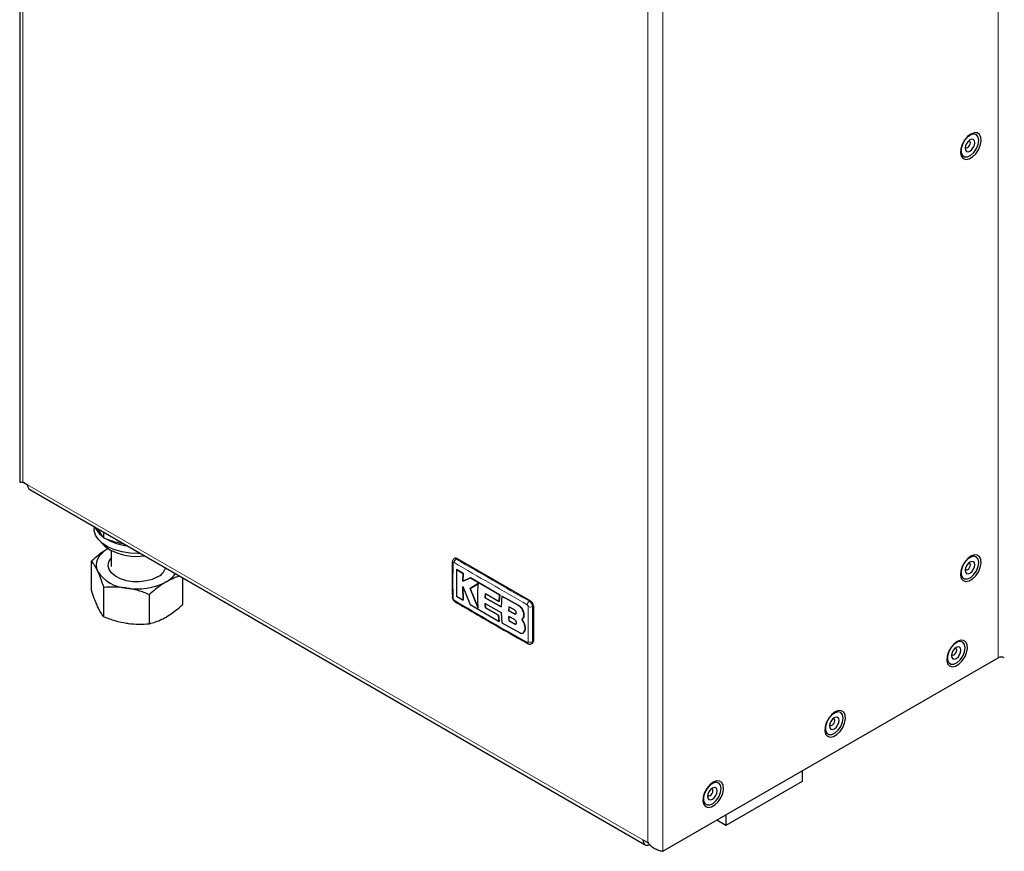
# Model space of a CAD drawing. Header units: millimetres. Extents: x 5 to 418, y 2 to 292.
# Tile 5 of 8: x 256 to 317, y 89 to 141. Entities that reach past the tile are written whole.
import ezdxf

# ---------------------------------------------------------------- set-up
doc = ezdxf.new("R2010")
doc.units = ezdxf.units.MM

msp = doc.modelspace()

# ---------------------------------------------------------------- linework, layer by layer
at = {"color": 7, "linetype": 'Continuous', "lineweight": 25}
for p, q in [((256.1845, 176.7155), (256.1845, 111.9366)), ((256.3797, 111.9366), (256.672, 111.7679)), ((256.8101, 111.4626), (294.8807, 89.4849)), ((260.7841, 109.1685), (260.7841, 109.0514)), ((261.3823, 108.4776), (261.3823, 108.8231)), ((261.8508, 107.6921), (261.8508, 106.6998)), ((283.1165, 107.2164), (283.0579, 107.1826)), ((260.6252, 105.2313), (260.6252, 107.0392)), ((265.0508, 106.6998), (265.0508, 106.7054)), ((283.2498, 107.2032), (287.7753, 104.5907)), ((266.2764, 104.3572), (266.2764, 105.9979)), ((283.213, 106.5265), (283.2168, 106.5287)), ((283.6149, 106.2796), (283.213, 106.5265)), ((283.2168, 106.5287), (283.6187, 106.2818)), ((283.5983, 105.8057), (283.6149, 106.2796)), ((284.0747, 106.0002), (283.5983, 105.8057)), ((283.6187, 106.2818), (283.6021, 105.8079)), ((283.6021, 105.8079), (284.0785, 106.0024)), ((283.6149, 106.2796), (283.6187, 106.2818)), ((284.0747, 106.0002), (284.0785, 106.0024)), ((285.8741, 104.9495), (284.0747, 106.0002)), ((284.0785, 106.0024), (285.8779, 104.9517)), ((261.3823, 103.6001), (261.3823, 105.4081)), ((283.5937, 105.4763), (284.0573, 104.3504)), ((283.6132, 104.6212), (283.5937, 105.4763)), ((283.5975, 105.4785), (283.617, 104.6234)), ((283.5983, 105.8057), (283.6021, 105.8079)), ((284.5561, 105.6552), (284.0454, 105.3439)), ((284.0492, 105.346), (284.5599, 105.6573)), ((264.2079, 103.1631), (264.2079, 104.971)), ((283.2123, 104.8683), (283.6132, 104.6212)), ((284.0454, 105.3439), (284.0492, 105.346)), ((284.0454, 105.3439), (284.5513, 104.126)), ((284.5551, 104.1282), (284.0492, 105.346)), ((284.9854, 104.7683), (284.9956, 105.0254)), ((284.9854, 104.7683), (284.9892, 104.7705)), ((284.9994, 105.0275), (284.9892, 104.7705)), ((284.9892, 104.7705), (285.9742, 104.2115)), ((284.9956, 105.0254), (285.8459, 104.5399)), ((285.8459, 104.5399), (285.8741, 104.9495)), ((285.8779, 104.9517), (285.8497, 104.5421)), ((285.8741, 104.9495), (285.8779, 104.9517)), ((286.0069, 104.8748), (285.9705, 104.2093)), ((286.0069, 104.8748), (286.0106, 104.877)), ((287.0265, 104.3118), (286.0069, 104.8748)), ((286.0106, 104.877), (287.0303, 104.314)), ((283.6132, 104.6212), (283.617, 104.6234)), ((284.0573, 104.3504), (285.837, 103.3095)), ((284.9844, 104.4246), (285.9693, 103.8658)), ((284.9942, 104.1526), (284.9844, 104.4246)), ((285.9705, 104.2093), (284.9854, 104.7683)), ((284.9882, 104.4268), (284.998, 104.1548)), ((285.8459, 104.5399), (285.8497, 104.5421)), ((286.4527, 104.2048), (286.4454, 103.9576)), ((286.4492, 103.9598), (286.4565, 104.207)), ((286.7939, 104.0227), (286.4527, 104.2048)), ((287.9638, 104.2641), (287.9638, 102.0866)), ((284.9942, 104.1526), (284.998, 104.1548)), ((285.8099, 103.6866), (284.9942, 104.1526)), ((284.998, 104.1548), (285.8136, 103.6888)), ((285.8099, 103.6866), (285.8136, 103.6888)), ((285.837, 103.3095), (285.8099, 103.6866)), ((285.8136, 103.6888), (285.8408, 103.3116)), ((285.9693, 103.8658), (286.0042, 103.2155)), ((286.4444, 103.6091), (286.4516, 103.3357)), ((286.7873, 103.428), (286.4444, 103.6091)), ((286.4454, 103.9576), (286.4492, 103.9598)), ((286.4454, 103.9576), (286.7881, 103.7764)), ((286.4554, 103.3378), (286.4482, 103.6113)), ((286.7919, 103.7786), (286.4492, 103.9598)), ((287.3741, 103.717), (287.3779, 103.7192)), ((285.837, 103.3095), (285.8408, 103.3116)), ((286.0042, 103.2155), (287.1005, 102.6124)), ((286.4516, 103.3357), (286.4554, 103.3378)), ((286.4516, 103.3357), (286.793, 103.1537)), ((286.7968, 103.1559), (286.4554, 103.3378)), ((287.371, 103.2317), (287.2575, 103.4436)), ((287.2586, 103.4442), (287.2624, 103.4464)), ((287.2613, 103.4458), (287.3748, 103.2339)), ((287.371, 103.2317), (287.3748, 103.2339)), ((287.3309, 102.5928), (287.3347, 102.595)), ((287.4014, 102.6741), (287.4051, 102.6763)), ((287.85, 101.9307), (287.9086, 101.9645)), ((295.9777, 89.0771), (316.7195, 101.0511)), ((304.5856, 94.0463), (304.5856, 93.3916)), ((304.5856, 93.3916), (299.8715, 90.6702)), ((299.8715, 90.6702), (299.3045, 90.9976)), ((299.8715, 91.3249), (299.8715, 90.6702)), ((294.7426, 89.7902), (295.0349, 89.6214))]:
    msp.add_line(p, q, dxfattribs=at)
at = {"color": 7, "linetype": 'Continuous', "lineweight": 18}
for p, q in [((256.3797, 176.1711), (256.3797, 111.9366)), ((316.7195, 166.3743), (316.7195, 101.0511)), ((295.9777, 89.0771), (295.9777, 154.4003)), ((295.0349, 89.6214), (295.0349, 153.856)), ((256.672, 111.7679), (294.7426, 89.7902)), ((283.2498, 107.2032), (283.191, 107.1692)), ((287.0265, 104.3118), (287.0303, 104.314)), ((287.7753, 104.5907), (287.7165, 104.5567)), ((287.9638, 104.2641), (287.905, 104.2301)), ((286.7881, 103.7764), (286.7919, 103.7786)), ((286.793, 103.1537), (286.7968, 103.1559)), ((287.9638, 102.0866), (287.905, 102.0527))]:
    msp.add_line(p, q, dxfattribs=at)
at = {"color": 7, "linetype": 'Continuous', "lineweight": 25, "flags": 128}
for points in [[(315.0225, 133.4733), (314.8143, 133.3131), (314.6287, 133.0899), (314.4857, 132.8281), (314.401, 132.556), (314.3835, 132.303), (314.4353, 132.0967), (314.5508, 131.9593), (314.7173, 131.9058), (314.9169, 131.9419), (315.128, 132.0637), (315.3276, 132.2581), (315.4941, 132.5039), (315.6096, 132.7746), (315.6614, 133.0407), (315.644, 133.2735), (315.5592, 133.4478), (315.4162, 133.5446), (315.2306, 133.5534), (315.0225, 133.4733)], [(315.5149, 133.0801), (315.4779, 133.2869), (315.3721, 133.4231), (315.2118, 133.4704), (315.0185, 133.4223), (314.8184, 133.2854), (314.6385, 133.0781), (314.5031, 132.8285), (314.4305, 132.5702), (314.4305, 132.3381), (314.5031, 132.1636), (314.6385, 132.0703), (314.8184, 132.0707), (315.0185, 132.1648), (315.2118, 132.3399), (315.3721, 132.5723), (315.4779, 132.8307), (315.5149, 133.0801)], [(315.265, 132.9359), (315.2424, 133.0541), (315.178, 133.1282), (315.0817, 133.1469), (314.968, 133.1074), (314.8544, 133.0157), (314.758, 132.8857), (314.6936, 132.7373), (314.671, 132.593), (314.6936, 132.4748), (314.758, 132.4007), (314.8544, 132.382), (314.968, 132.4215), (315.0817, 132.5132), (315.178, 132.6432), (315.2424, 132.7916), (315.265, 132.9359)], [(314.6809, 132.6862), (314.6836, 132.6797), (314.7194, 132.6386), (314.7729, 132.6282), (314.836, 132.6501), (314.8992, 132.7011), (314.9527, 132.7733), (314.9885, 132.8557), (315.001, 132.9359)], [(315.001, 132.9359), (314.9885, 133.0015), (314.9527, 133.0427), (314.8992, 133.0531), (314.8921, 133.0522)], [(263.6464, 107.5162), (263.5143, 107.5124), (263.0086, 107.5333), (262.5189, 107.6091), (262.0629, 107.737), (261.657, 107.9123), (261.316, 108.1289), (261.0522, 108.3788), (260.875, 108.653), (260.7909, 108.9416), (260.7841, 109.0514)], [(261.6595, 107.821), (261.441, 107.6772), (261.2569, 107.5181), (261.1103, 107.3466), (261.0038, 107.1654), (260.9391, 106.9778), (260.9175, 106.7869), (260.9391, 106.596), (261.0038, 106.4084)], [(261.2305, 108.1988), (261.4469, 107.9624), (261.7537, 107.7451)], [(264.7129, 106.0583), (264.3878, 105.9099), (264.0122, 105.8088), (263.6064, 105.7604), (263.1921, 105.7674), (262.7918, 105.8293), (262.427, 105.9429), (262.1175, 106.1019), (261.8798, 106.2979), (261.7268, 106.5202), (261.6667, 106.7569), (261.7028, 106.9953), (261.8332, 107.2224), (261.8508, 107.2436)], [(315.0225, 107.344), (314.8143, 107.1838), (314.6287, 106.9606), (314.4857, 106.6988), (314.401, 106.4267), (314.3835, 106.1737), (314.4353, 105.9674), (314.5508, 105.83), (314.7173, 105.7765), (314.9169, 105.8126), (315.128, 105.9344), (315.3276, 106.1288), (315.4941, 106.3746), (315.6096, 106.6453), (315.6614, 106.9114), (315.644, 107.1442), (315.5592, 107.3185), (315.4162, 107.4153), (315.2306, 107.4241), (315.0225, 107.344)], [(315.5149, 106.9508), (315.4779, 107.1576), (315.3721, 107.2938), (315.2118, 107.3411), (315.0185, 107.293), (314.8184, 107.1561), (314.6385, 106.9488), (314.5031, 106.6992), (314.4305, 106.4409), (314.4305, 106.2088), (314.5031, 106.0343), (314.6385, 105.941), (314.8184, 105.9414), (315.0185, 106.0355), (315.2118, 106.2106), (315.3721, 106.443), (315.4779, 106.7014), (315.5149, 106.9508)], [(315.265, 106.8066), (315.2424, 106.9248), (315.178, 106.9989), (315.0817, 107.0176), (314.968, 106.9781), (314.8544, 106.8864), (314.758, 106.7564), (314.6936, 106.608), (314.671, 106.4637), (314.6936, 106.3455), (314.758, 106.2714), (314.8544, 106.2527), (314.968, 106.2922), (315.0817, 106.3839), (315.178, 106.5139), (315.2424, 106.6623), (315.265, 106.8066)], [(314.6809, 106.5569), (314.6836, 106.5504), (314.7194, 106.5093), (314.7729, 106.4989), (314.836, 106.5208), (314.8992, 106.5718), (314.9527, 106.644), (314.9885, 106.7264), (315.001, 106.8066)], [(315.001, 106.8066), (314.9885, 106.8722), (314.9527, 106.9134), (314.8992, 106.9238), (314.8921, 106.9229)], [(314.1739, 102.0638), (313.9658, 101.9035), (313.7802, 101.6804), (313.6372, 101.4186), (313.5524, 101.1465), (313.535, 100.8935), (313.5868, 100.6872), (313.7023, 100.5498), (313.8688, 100.4962), (314.0684, 100.5323), (314.2795, 100.6542), (314.4791, 100.8485), (314.6456, 101.0944), (314.761, 101.365), (314.8129, 101.6312), (314.7954, 101.864), (314.7106, 102.0383), (314.5677, 102.135), (314.3821, 102.1439), (314.1739, 102.0638)], [(314.6663, 101.6706), (314.6294, 101.8774), (314.5236, 102.0136), (314.3632, 102.0609), (314.17, 102.0128), (313.9699, 101.8759), (313.79, 101.6686), (313.6546, 101.4189), (313.582, 101.1606), (313.582, 100.9286), (313.6546, 100.7541), (313.79, 100.6608), (313.9699, 100.6612), (314.17, 100.7553), (314.3632, 100.9304), (314.5236, 101.1628), (314.6294, 101.4212), (314.6663, 101.6706)], [(314.4165, 101.5264), (314.3939, 101.6445), (314.3295, 101.7186), (314.2331, 101.7374), (314.1195, 101.6979), (314.0058, 101.6061), (313.9095, 101.4762), (313.8451, 101.3278), (313.8225, 101.1835), (313.8451, 101.0653), (313.9095, 100.9912), (314.0058, 100.9725), (314.1195, 101.012), (314.2331, 101.1037), (314.3295, 101.2336), (314.3939, 101.3821), (314.4165, 101.5264)], [(313.8324, 101.2767), (313.8351, 101.2702), (313.8708, 101.229), (313.9244, 101.2186), (313.9875, 101.2406), (314.0506, 101.2915), (314.1042, 101.3637), (314.1399, 101.4462), (314.1525, 101.5264)], [(314.1525, 101.5264), (314.1399, 101.592), (314.1042, 101.6332), (314.0506, 101.6436), (314.0436, 101.6427)], [(306.6315, 97.7096), (306.4233, 97.5494), (306.2377, 97.3262), (306.0947, 97.0644), (306.01, 96.7923), (305.9925, 96.5393), (306.0443, 96.333), (306.1598, 96.1956), (306.3263, 96.1421), (306.5259, 96.1782), (306.737, 96.3), (306.9366, 96.4944), (307.1031, 96.7402), (307.2186, 97.0109), (307.2704, 97.277), (307.253, 97.5098), (307.1682, 97.6841), (307.0252, 97.7809), (306.8396, 97.7897), (306.6315, 97.7096)], [(307.1239, 97.3164), (307.0869, 97.5232), (306.9811, 97.6594), (306.8208, 97.7067), (306.6275, 97.6586), (306.4274, 97.5217), (306.2475, 97.3144), (306.1121, 97.0648), (306.0395, 96.8065), (306.0395, 96.5744), (306.1121, 96.3999), (306.2475, 96.3066), (306.4274, 96.307), (306.6275, 96.4011), (306.8208, 96.5762), (306.9811, 96.8086), (307.0869, 97.067), (307.1239, 97.3164)], [(306.874, 97.1722), (306.8514, 97.2904), (306.787, 97.3645), (306.6907, 97.3832), (306.577, 97.3437), (306.4634, 97.252), (306.367, 97.122), (306.3026, 96.9736), (306.28, 96.8293), (306.3026, 96.7111), (306.367, 96.637), (306.4634, 96.6183), (306.577, 96.6578), (306.6907, 96.7495), (306.787, 96.8795), (306.8514, 97.0279), (306.874, 97.1722)], [(306.2899, 96.9225), (306.2926, 96.916), (306.3284, 96.8749), (306.3819, 96.8645), (306.445, 96.8864), (306.5082, 96.9374), (306.5617, 97.0096), (306.5975, 97.092), (306.61, 97.1722)], [(306.61, 97.1722), (306.5975, 97.2378), (306.5617, 97.279), (306.5082, 97.2894), (306.5011, 97.2885)], [(299.089, 93.3555), (298.8808, 93.1952), (298.6952, 92.972), (298.5523, 92.7102), (298.4675, 92.4381), (298.4501, 92.1852), (298.5019, 91.9788), (298.6173, 91.8414), (298.7839, 91.7879), (298.9835, 91.824), (299.1945, 91.9458), (299.3941, 92.1402), (299.5607, 92.386), (299.6761, 92.6567), (299.7279, 92.9228), (299.7105, 93.1557), (299.6257, 93.3299), (299.4828, 93.4267), (299.2972, 93.4355), (299.089, 93.3555)], [(299.5814, 92.9622), (299.5445, 93.169), (299.4387, 93.3053), (299.2783, 93.3525), (299.085, 93.3045), (298.8849, 93.1675), (298.705, 92.9602), (298.5696, 92.7106), (298.497, 92.4523), (298.497, 92.2202), (298.5696, 92.0457), (298.705, 91.9524), (298.8849, 91.9528), (299.085, 92.0469), (299.2783, 92.222), (299.4387, 92.4544), (299.5445, 92.7128), (299.5814, 92.9622)], [(299.3315, 92.818), (299.3089, 92.9362), (299.2446, 93.0103), (299.1482, 93.029), (299.0346, 92.9895), (298.9209, 92.8978), (298.8246, 92.7678), (298.7602, 92.6194), (298.7376, 92.4751), (298.7602, 92.3569), (298.8246, 92.2828), (298.9209, 92.2641), (299.0346, 92.3036), (299.1482, 92.3953), (299.2446, 92.5253), (299.3089, 92.6737), (299.3315, 92.818)], [(298.7474, 92.5684), (298.7501, 92.5618), (298.7859, 92.5207), (298.8394, 92.5103), (298.9026, 92.5322), (298.9657, 92.5832), (299.0192, 92.6554), (299.055, 92.7378), (299.0676, 92.818)], [(299.0676, 92.818), (299.055, 92.8837), (299.0192, 92.9248), (298.9657, 92.9352), (298.9587, 92.9343)], [(294.7426, 89.7902), (294.7517, 89.6892), (294.7785, 89.6026), (294.8221, 89.5336), (294.8807, 89.485), (294.9521, 89.4585), (295.0336, 89.4552), (295.1221, 89.4753), (295.156, 89.4886)]]:
    msp.add_lwpolyline(points, dxfattribs=at)
at = {"color": 7, "linetype": 'Continuous', "lineweight": 25}
for centre, radius, start, end in [((256.9987, 111.7318), 0.3287, 173.701152, 234.986667), ((262.0686, 109.6545), 1.3205, 203.61775, 230.941966), ((263.2442, 111.4364), 3.4713, 241.24483, 263.057224), ((263.4385, 110.9954), 3.661, 242.601045, 277.378053), ((283.1717, 107.0942), 0.1341, 54.382423, 114.307119), ((264.2751, 106.9508), 0.9941, 296.128639, 340.157428), ((262.9336, 107.6828), 2.3126, 213.438879, 266.566498), ((264.4636, 107.2062), 1.6488, 298.175453, 325.125576), ((263.4551, 109.2066), 3.8888, 260.228903, 297.357175), ((283.0399, 104.8135), 0.0925, 184.556353, 244.523328), ((283.1453, 104.6215), 0.0884, 173.952122, 237.219619), ((287.5544, 104.2455), 0.4098, 2.605478, 57.394522), ((287.837, 102.0705), 0.1279, 304.056351, 7.25583), ((316.9081, 100.6871), 0.4099, 62.609672, 117.390328)]:
    msp.add_arc(centre, radius, start, end, dxfattribs=at)
at = {"color": 7, "linetype": 'Continuous', "lineweight": 18}
for centre, radius, start, end in [((283.0393, 106.9942), 0.0919, 185.116314, 244.805447), ((283.3416, 106.9277), 0.2846, 121.941652, 176.678041), ((287.8763, 104.314), 0.2907, 123.367673, 176.872209), ((287.7747, 104.4899), 0.2906, 243.134785, 296.648248), ((287.6778, 102.0088), 0.092, 175.208717, 234.718971), ((287.7712, 102.304), 0.2848, 243.323518, 298.034278)]:
    msp.add_arc(centre, radius, start, end, dxfattribs=at)
at = {"color": 7, "linetype": 'Continuous', "lineweight": 25}
for points in [[(256.1845, 111.9366), (256.1936, 111.931), (256.2118, 111.9198), (256.3238, 111.931), (256.3797, 111.9366)], [(295.0349, 89.6214), (295.1038, 89.5445), (295.2415, 89.3906), (295.5063, 89.2275), (295.7711, 89.1185), (295.9089, 89.0909), (295.9777, 89.0771)]]:
    msp.add_open_spline(points, degree=3, dxfattribs=at)
for points, knots in [([(256.3551, 111.9381), (256.3551, 111.9356), (256.3552, 111.929), (256.3907, 111.9144), (256.4553, 111.8882), (256.5178, 111.8552), (256.5496, 111.8385)], [0, 0, 0, 0, 0.1658539, 0.4334118, 0.7123297, 1, 1, 1, 1]), ([(261.3823, 108.4776), (261.3209, 108.5572), (261.2134, 108.6966), (261.1022, 108.9176), (261.0546, 109.0124)], [0, 0, 0, 0, 0.5712374, 1, 1, 1, 1]), ([(261.3823, 108.4776), (261.6116, 108.3894), (262.0129, 108.2351), (262.4278, 108.1524), (262.6057, 108.1169)], [0, 0, 0, 0, 0.5712374, 1, 1, 1, 1]), ([(261.6595, 107.821), (261.5746, 107.7698), (261.2246, 107.5586), (260.8836, 107.2631), (260.6252, 107.0392)], [0, 0, 0, 0, 0.2423865, 1, 1, 1, 1]), ([(260.6252, 107.0392), (260.6867, 106.9584), (260.8108, 106.7953), (260.9391, 106.5381), (261.0038, 106.4084)], [0, 0, 0, 0, 0.49545796, 1, 1, 1, 1]), ([(282.9479, 106.9861), (282.9475, 106.9541), (282.9391, 106.2225), (282.9449, 105.4986), (282.9504, 104.8064)], [0, 0, 0, 0, 0.0437343, 1, 1, 1, 1]), ([(283.059, 107.1812), (283.0556, 107.1798), (283.0271, 107.1688), (282.9892, 107.1251), (282.9563, 107.0598), (282.9464, 107.0115), (282.9479, 106.987), (282.948, 106.986)], [0, 0, 0, 0, 0.0472311, 0.3874344, 0.6881456, 0.986958, 1, 1, 1, 1]), ([(261.0038, 106.4084), (261.0128, 106.3888), (261.0807, 106.2408), (261.2088, 105.9244), (261.3242, 105.5812), (261.3823, 105.4081)], [0, 0, 0, 0, 0.0700918, 0.5307854, 1, 1, 1, 1]), ([(266.0797, 106.1114), (266.0695, 106.1086), (265.7973, 106.0352), (265.5144, 105.8913), (265.2421, 105.7528)], [0, 0, 0, 0, 0.0376978, 1, 1, 1, 1]), ([(283.213, 106.5265), (283.2087, 106.2972), (283.1981, 105.7386), (283.207, 105.1911), (283.2123, 104.8683)], [0, 0, 0, 0, 0.4103295, 1, 1, 1, 1]), ([(262.7951, 105.3743), (262.7616, 105.3792), (262.508, 105.4168), (262.0299, 105.4504), (261.5995, 105.4223), (261.3823, 105.4081)], [0, 0, 0, 0, 0.0700918, 0.5307854, 1, 1, 1, 1]), ([(265.2421, 105.7528), (265.1573, 105.7016), (264.8073, 105.4903), (264.4663, 105.1949), (264.2079, 104.971)], [0, 0, 0, 0, 0.2423865, 1, 1, 1, 1]), ([(284.5513, 104.126), (284.5372, 104.3445), (284.5055, 104.8349), (284.538, 105.3626), (284.5561, 105.6552)], [0, 0, 0, 0, 0.4454775, 1, 1, 1, 1]), ([(261.0038, 104.231), (260.9948, 104.2505), (260.9269, 104.3986), (260.7987, 104.715), (260.6834, 105.0581), (260.6252, 105.2313)], [0, 0, 0, 0, 0.0700918, 0.5307854, 1, 1, 1, 1]), ([(264.2079, 104.971), (263.9785, 105.0581), (263.5154, 105.234), (263.0367, 105.3272), (262.7951, 105.3743)], [0, 0, 0, 0, 0.49545796, 1, 1, 1, 1]), ([(282.9494, 104.8047), (282.9489, 104.8015), (282.9443, 104.7731), (282.9622, 104.7121), (283.0035, 104.6269), (283.0554, 104.5694), (283.0922, 104.5513), (283.0965, 104.5492)], [0, 0, 0, 0, 0.0316049, 0.2835876, 0.595212, 0.9525632, 1, 1, 1, 1]), ([(261.3823, 103.6001), (261.3209, 103.6809), (261.1968, 103.8441), (261.0685, 104.1012), (261.0038, 104.231)], [0, 0, 0, 0, 0.495458, 1, 1, 1, 1]), ([(265.2421, 103.5753), (265.5137, 103.7547), (265.8639, 103.9859), (266.2008, 104.2891), (266.2764, 104.3572)], [0, 0, 0, 0, 0.7756078, 1, 1, 1, 1]), ([(283.0994, 104.5499), (284.0395, 103.9954), (285.5329, 103.1146), (287.0609, 102.2539), (287.627, 101.935)], [0, 0, 0, 0, 0.62950294, 1, 1, 1, 1]), ([(287.3741, 103.717), (287.3708, 103.7642), (287.3641, 103.8585), (287.3047, 104.0119), (287.2166, 104.1518), (287.1183, 104.2547), (287.0526, 104.2956), (287.0265, 104.3118)], [0, 0, 0, 0, 0.21459, 0.4291787, 0.6437975, 0.8584406, 1, 1, 1, 1]), ([(287.0303, 104.314), (287.07, 104.2878), (287.1493, 104.2354), (287.2536, 104.108), (287.3321, 103.9624), (287.3732, 103.8266), (287.3765, 103.7497), (287.3779, 103.7192)], [0, 0, 0, 0, 0.21462852, 0.42925656, 0.64389477, 0.8585349, 1, 1, 1, 1]), ([(261.3823, 103.6001), (261.6118, 103.513), (262.0749, 103.3371), (262.5536, 103.2439), (262.7951, 103.1968)], [0, 0, 0, 0, 0.495458, 1, 1, 1, 1]), ([(264.2079, 103.1631), (264.4663, 103.2375), (264.8073, 103.3358), (265.1573, 103.5286), (265.2421, 103.5753)], [0, 0, 0, 0, 0.7576135, 1, 1, 1, 1]), ([(286.7881, 103.7764), (286.8006, 103.7712), (286.8254, 103.7609), (286.8588, 103.7648), (286.8845, 103.7829), (286.8995, 103.8144), (286.9023, 103.8554), (286.8925, 103.9014), (286.8714, 103.9473), (286.8413, 103.9876), (286.8137, 104.0114), (286.7977, 104.0205), (286.7939, 104.0227)], [0, 0, 0, 0, 0.107578, 0.2151551, 0.3227414, 0.4302646, 0.5376806, 0.6449866, 0.752213, 0.8594107, 0.9666405, 1, 1, 1, 1]), ([(286.8704, 103.7737), (286.8703, 103.7736), (286.8629, 103.7661), (286.8396, 103.7642), (286.8121, 103.7687), (286.7958, 103.7767), (286.7919, 103.7786)], [0, 0, 0, 0, 0.0048647, 0.4344044, 0.8642806, 1, 1, 1, 1]), ([(287.2575, 103.4436), (287.2855, 103.4662), (287.3415, 103.5114), (287.374, 103.6161), (287.3741, 103.6906), (287.3741, 103.717)], [0, 0, 0, 0, 0.3919653, 0.7839447, 1, 1, 1, 1]), ([(287.3779, 103.7192), (287.376, 103.6719), (287.3724, 103.5772), (287.3227, 103.4888), (287.2774, 103.4571), (287.2613, 103.4458)], [0, 0, 0, 0, 0.3915997, 0.7831923, 1, 1, 1, 1]), ([(262.7951, 103.1968), (262.8286, 103.1919), (263.0822, 103.1543), (263.5604, 103.1207), (263.9907, 103.1489), (264.2079, 103.1631)], [0, 0, 0, 0, 0.0700918, 0.5307854, 1, 1, 1, 1]), ([(286.793, 103.1537), (286.8071, 103.1477), (286.8352, 103.1358), (286.8721, 103.1395), (286.8999, 103.1592), (286.9153, 103.194), (286.9167, 103.2397), (286.9039, 103.2912), (286.8783, 103.3426), (286.8427, 103.3881), (286.8104, 103.4152), (286.7918, 103.4256), (286.7873, 103.428)], [0, 0, 0, 0, 0.1073587, 0.214721, 0.322003, 0.4292233, 0.5364373, 0.6436973, 0.7510459, 0.8585026, 0.9660513, 1, 1, 1, 1]), ([(286.8844, 103.1492), (286.8842, 103.149), (286.8762, 103.1407), (286.8503, 103.139), (286.8196, 103.1445), (286.8011, 103.1537), (286.7968, 103.1559)], [0, 0, 0, 0, 0.0086281, 0.4374268, 0.8663911, 1, 1, 1, 1]), ([(287.4014, 102.6741), (287.4204, 102.7244), (287.4585, 102.825), (287.446, 103.0262), (287.3954, 103.1648), (287.371, 103.2317)], [0, 0, 0, 0, 0.3407821, 0.6815687, 1, 1, 1, 1]), ([(287.3748, 103.2339), (287.4006, 103.1621), (287.4523, 103.0187), (287.4607, 102.8194), (287.4232, 102.7229), (287.4051, 102.6763)], [0, 0, 0, 0, 0.3408172, 0.6816417, 1, 1, 1, 1]), ([(287.1005, 102.6124), (287.1374, 102.5963), (287.2112, 102.5642), (287.3079, 102.5738), (287.3706, 102.6163), (287.3936, 102.6595), (287.4014, 102.6741)], [0, 0, 0, 0, 0.2851253, 0.5702516, 0.8553553, 1, 1, 1, 1]), ([(287.4051, 102.6763), (287.39, 102.646), (287.3722, 102.6104), (287.3382, 102.5999), (287.333, 102.5984)], [0, 0, 0, 0, 0.8498321, 1, 1, 1, 1]), ([(287.6253, 101.9348), (287.628, 101.9328), (287.6529, 101.9144), (287.7103, 101.9011), (287.7869, 101.9005), (287.8297, 101.9227), (287.8488, 101.9325)], [0, 0, 0, 0, 0.0428631, 0.3935808, 0.7299436, 1, 1, 1, 1])]:
    msp.add_open_spline(points, degree=3, knots=knots, dxfattribs=at)
at = {"color": 7, "linetype": 'Continuous', "lineweight": 18}
for points, knots in [([(283.0002, 106.9111), (282.996, 106.6636), (282.9875, 106.1686), (282.9879, 105.4415), (282.9962, 104.962), (283.0002, 104.73)], [0, 0, 0, 0, 0.3404987, 0.6810489, 1, 1, 1, 1]), ([(283.0574, 106.9442), (283.0533, 106.9463), (283.0428, 106.9515), (283.0269, 106.9527), (283.0125, 106.9461), (283.0025, 106.9321), (283.0009, 106.9181), (283.0002, 106.9111)], [0, 0, 0, 0, 0.140567, 0.3553278, 0.5708439, 0.7860438, 1, 1, 1, 1]), ([(287.5861, 104.3298), (286.8245, 104.7706), (285.3016, 105.6519), (283.8054, 106.5135), (283.0574, 106.9442)], [0, 0, 0, 0, 0.500039, 1, 1, 1, 1]), ([(283.0596, 107.1797), (283.0697, 107.1855), (283.0948, 107.1999), (283.1424, 107.1935), (283.1772, 107.1761), (283.191, 107.1692)], [0, 0, 0, 0, 0.2874351, 0.7171461, 1, 1, 1, 1]), ([(283.191, 107.1692), (283.9379, 106.7296), (285.4318, 105.8504), (286.9549, 104.988), (287.7165, 104.5567)], [0, 0, 0, 0, 0.499961, 1, 1, 1, 1]), ([(283.0002, 104.73), (283.0005, 104.725), (283.0015, 104.7124), (283.0085, 104.69), (283.0215, 104.6658), (283.0384, 104.6444), (283.0511, 104.6354), (283.0574, 104.6308)], [0, 0, 0, 0, 0.1406569, 0.3555038, 0.5710329, 0.7861716, 1, 1, 1, 1]), ([(283.0574, 104.6308), (283.8055, 104.1824), (285.3017, 103.2855), (286.8247, 102.4395), (287.5861, 102.0165)], [0, 0, 0, 0, 0.50003916, 1, 1, 1, 1]), ([(287.6434, 104.2306), (287.6431, 104.2357), (287.6424, 104.2484), (287.6355, 104.2709), (287.6225, 104.2951), (287.6055, 104.3164), (287.5925, 104.3254), (287.5861, 104.3298)], [0, 0, 0, 0, 0.1406564, 0.3555028, 0.5710316, 0.7861708, 1, 1, 1, 1]), ([(287.6434, 102.0496), (287.6435, 102.2947), (287.6437, 102.7849), (287.6437, 103.5123), (287.6435, 103.9965), (287.6434, 104.2306)], [0, 0, 0, 0, 0.3404988, 0.6810495, 1, 1, 1, 1]), ([(287.7165, 104.5567), (287.7377, 104.5421), (287.7802, 104.5129), (287.8368, 104.4428), (287.8794, 104.3629), (287.902, 104.2886), (287.9042, 104.2467), (287.905, 104.2301)], [0, 0, 0, 0, 0.2146724, 0.429352, 0.6440262, 0.8586956, 1, 1, 1, 1]), ([(287.905, 104.2301), (287.903, 103.9975), (287.8988, 103.5164), (287.8986, 102.7904), (287.9029, 102.2986), (287.905, 102.0527)], [0, 0, 0, 0, 0.3189779, 0.6594763, 1, 1, 1, 1]), ([(287.5861, 102.0165), (287.5903, 102.0145), (287.601, 102.0094), (287.6171, 102.0083), (287.6315, 102.0149), (287.6414, 102.0288), (287.6427, 102.0427), (287.6434, 102.0496)], [0, 0, 0, 0, 0.14056682, 0.35532754, 0.57084354, 0.78604362, 1, 1, 1, 1]), ([(287.905, 102.0527), (287.9028, 102.0298), (287.8984, 101.984), (287.8754, 101.9439), (287.8537, 101.9357), (287.8483, 101.9336)], [0, 0, 0, 0, 0.42898351, 0.85798084, 1, 1, 1, 1])]:
    msp.add_open_spline(points, degree=3, knots=knots, dxfattribs=at)

doc.saveas('drawing.dxf')
